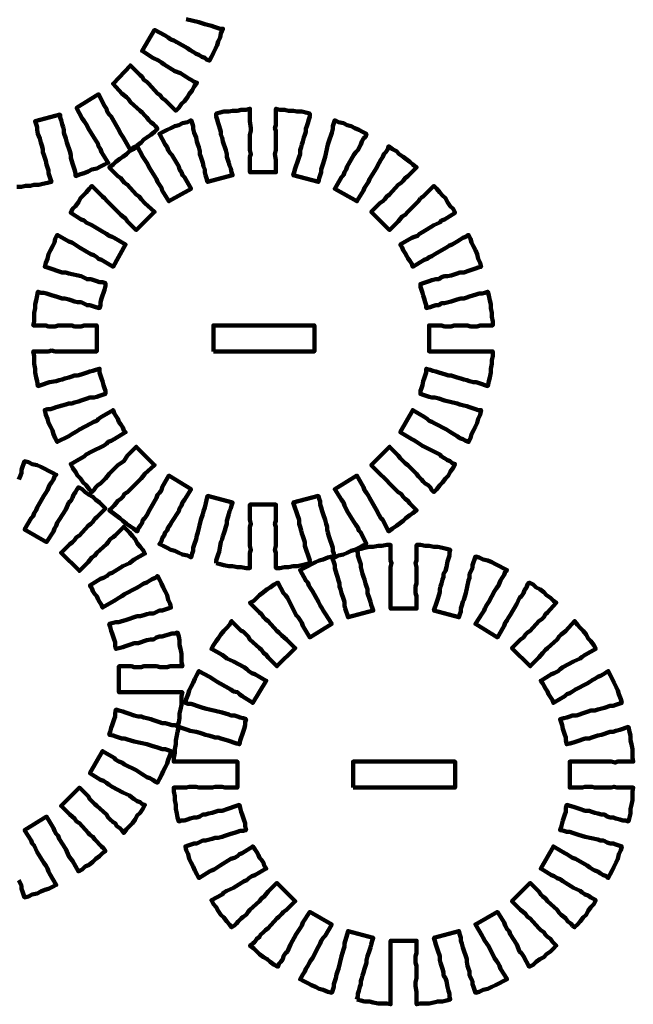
# Model space of a CAD drawing. Header units: inches. Extents: x 3 to 395, y -1 to 557.
# Tile 10 of 13: x 324 to 395, y 316 to 430. Entities that reach past the tile are written whole.
import ezdxf

# ---------------------------------------------------------------- set-up
doc = ezdxf.new("R2010")
doc.units = ezdxf.units.IN
doc.layers.add('P', color=250, linetype='CONTINUOUS', lineweight=100)

msp = doc.modelspace()

# ---------------------------------------------------------------- linework, layer by layer
at = {"layer": 'P', "color": 0, "linetype": 'CONTINUOUS'}
for points in [[(343.44, 429.67), (344.89, 429.33), (345.22, 429.22), (345.56, 429.11), (345.89, 429), (346.33, 428.89), (346.67, 428.78), (347, 428.67), (347.33, 428.56), (347.67, 428.56), (347.44, 428), (347.33, 427.56), (347.11, 427.11), (347, 426.67), (346.78, 426.22), (346.56, 425.78), (346.33, 425.33), (346.11, 424.89), (345.78, 425), (345.56, 425.22), (345.22, 425.33), (344.89, 425.56), (344.56, 425.67), (344.22, 425.89), (343.89, 426.11), (343.56, 426.33), (342.33, 427), (342, 427.22), (341.67, 427.33), (341.33, 427.56), (341, 427.78), (339.78, 428.44), (338.33, 426), (339.56, 425.22), (340.22, 424.89), (340.56, 424.67), (340.89, 424.44), (342.11, 423.67), (342.78, 423.44), (343.11, 423.22), (343.44, 423), (343.78, 422.78), (344, 422.67), (344.33, 422.44), (344.67, 422.33), (344.33, 421.89), (344.11, 421.44), (343.78, 421), (343.56, 420.67), (343.22, 420.22), (342.89, 419.89), (342.56, 419.44), (342.22, 419.11), (342, 419.33), (341.67, 419.67), (341.44, 419.89), (341.22, 420.11), (341, 420.33), (340.67, 420.56), (340.44, 420.89), (340.11, 421.11), (339.11, 422.22), (338.89, 422.44), (338.56, 422.67), (338.33, 423), (338.11, 423.22), (337, 424.33), (335, 422.22), (336, 421.11), (336.56, 420.67), (336.78, 420.44), (337, 420.11), (338.11, 419.11), (338.33, 418.89), (338.67, 418.56), (338.89, 418.33), (339.11, 418), (339.33, 417.78), (339.67, 417.56), (339.89, 417.33), (340.11, 417), (339.78, 416.67), (339.33, 416.33), (339, 416.11), (338.56, 415.78), (338.22, 415.44), (337.78, 415.11), (337.33, 414.89), (337, 414.56), (336.22, 415.89), (336.11, 416.11), (335.89, 416.44), (335.56, 417.11), (334.78, 418.44), (334.56, 418.67), (334.33, 419), (334.22, 419.33), (334, 419.67), (333.33, 421), (330.78, 419.44), (331.44, 418.22), (331.67, 417.89), (331.89, 417.56), (332.22, 416.89), (333, 415.67), (333.22, 415.33), (333.33, 415), (333.56, 414.67), (333.67, 414.33), (334.44, 413.11), (334, 412.89), (333.56, 412.67), (333.11, 412.44), (332.56, 412.33), (332.11, 412.11), (331.67, 411.89), (331.22, 411.78), (330.67, 411.56), (330.67, 411.89), (330.56, 412.33), (330.44, 412.67), (330.33, 413), (330.11, 413.67), (330.11, 414), (330, 414.44), (329.89, 414.78), (329.78, 415.11), (329.67, 415.44), (329.56, 415.89), (329.33, 416.56), (329.33, 416.89), (329.22, 417.22), (329.11, 417.56), (329, 418), (328.89, 418.33), (328.89, 418.67), (326, 417.89), (326.11, 417.56), (326.22, 417.22), (326.22, 416.89), (326.33, 416.44), (326.56, 415.89), (326.67, 415.44), (326.78, 415.11), (326.89, 414.67), (326.89, 414.33), (327, 414), (327.11, 413.67), (327.22, 413.33), (327.33, 412.89), (327.56, 412.22), (327.56, 411.89), (327.67, 411.56), (327.78, 411.22), (327.89, 410.89), (327.44, 410.78), (326.89, 410.67), (326.44, 410.56), (325.89, 410.56), (325.44, 410.44), (324.89, 410.44), (324.44, 410.33), (323.89, 410.33)], [(338.22, 376.67), (338.44, 376.89), (338.67, 377.22), (339.78, 378.22), (337.67, 380.33), (336.67, 379.33), (336.22, 378.67), (335.89, 378.44), (335.56, 378.22), (334.56, 377.22), (334.33, 376.89), (334.11, 376.67), (333.78, 376.33), (333.56, 376.11), (333.22, 375.89), (333, 375.67), (332.78, 375.33), (332.56, 375.11), (332.22, 375.44), (331.89, 375.89), (331.56, 376.22), (331.22, 376.67), (330.89, 377), (330.67, 377.44), (330.33, 377.89), (330.11, 378.33), (331.33, 379), (331.67, 379.22), (331.89, 379.44), (332.56, 379.78), (333.89, 380.44), (334.22, 380.67), (334.44, 380.89), (334.78, 381), (335.11, 381.22), (336.44, 382), (336.22, 382.22), (336.11, 382.56), (335.89, 382.89), (335.67, 383.22), (335.56, 383.56), (335.33, 383.89), (335.11, 384.22), (335, 384.56), (333.67, 383.78), (333.33, 383.56), (333.11, 383.33), (332.78, 383.22), (332.44, 383), (331.11, 382.33), (330.78, 382.11), (330.44, 381.89), (330.22, 381.78), (329.89, 381.56), (328.56, 380.89), (328.33, 381.33), (328.11, 381.78), (328, 382.22), (327.78, 382.67), (327.56, 383.11), (327.44, 383.56), (327.22, 384), (327.11, 384.56), (327.44, 384.67), (327.78, 384.67), (328.11, 384.78), (328.44, 384.89), (329.11, 385.11), (329.56, 385.22), (329.89, 385.33), (330.22, 385.33), (330.56, 385.44), (331, 385.56), (331.33, 385.67), (331.67, 385.78), (332, 385.89), (332.33, 386), (332.78, 386), (333.11, 386.11), (333.44, 386.22), (333.78, 386.33), (334.11, 386.44), (334.11, 386.78), (334, 387.11), (333.89, 387.44), (333.78, 387.89), (333.67, 388.22), (333.56, 388.56), (333.44, 388.89), (333.44, 389.33), (333, 389.22), (332.67, 389.11), (332.33, 389), (332, 388.89), (331.67, 388.78), (331.33, 388.67), (330.89, 388.56), (330.56, 388.56), (330.22, 388.44), (329.89, 388.33), (329.44, 388.22), (329.11, 388.11), (328.78, 388), (328.44, 387.89), (327.67, 387.78), (327.33, 387.67), (327, 387.56), (326.67, 387.44), (326.33, 387.33), (326.22, 387.89), (326.11, 388.33), (326, 388.89), (326, 389.33), (325.89, 389.89), (325.89, 390.33), (325.89, 390.78), (325.78, 391.33), (327.22, 391.33), (327.56, 391.33), (327.89, 391.44), (328.33, 391.33), (328.67, 391.33), (330.22, 391.33), (330.56, 391.33), (330.89, 391.33), (331.33, 391.33), (331.67, 391.33), (333.11, 391.33), (333.11, 394.33), (331.67, 394.33), (331.33, 394.22), (331, 394.22), (330.56, 394.22), (330.22, 394.33), (328.67, 394.33), (328.33, 394.22), (328, 394.22), (327.56, 394.22), (327.22, 394.33), (325.78, 394.33), (325.89, 394.78), (325.89, 395.33), (325.89, 395.78), (326, 396.33), (326, 396.78), (326.11, 397.22), (326.22, 397.78), (326.33, 398.22), (326.67, 398.11), (327, 398.11), (327.33, 398), (327.67, 397.89), (328, 397.78), (328.44, 397.67), (328.78, 397.56), (329.11, 397.44), (329.44, 397.44), (329.89, 397.33), (330.22, 397.22), (330.56, 397.11), (330.89, 397), (331.33, 397), (332, 396.67), (332.33, 396.67), (332.67, 396.56), (333, 396.44), (333.44, 396.33), (333.56, 396.67), (333.56, 397), (333.67, 397.44), (333.78, 397.78), (333.89, 398.11), (334, 398.44), (334.11, 398.89), (334.11, 399.22), (333.78, 399.33), (333.44, 399.33), (333.11, 399.44), (332.78, 399.56), (332.44, 399.67), (332, 399.67), (331.33, 400), (329.89, 400.33), (329.56, 400.44), (329.11, 400.44), (328.44, 400.67), (328.11, 400.78), (327.78, 400.89), (327.44, 401), (327.11, 401.11), (327.22, 401.56), (327.44, 402), (327.56, 402.56), (327.78, 403), (328, 403.44), (328.22, 403.89), (328.33, 404.33), (328.56, 404.78), (329.89, 404), (330.22, 403.89), (330.44, 403.78), (330.78, 403.56), (331.11, 403.33), (332.44, 402.56), (332.78, 402.44), (333.11, 402.22), (333.33, 402), (333.67, 401.89), (335, 401.11), (336.44, 403.67), (335.11, 404.44), (334.89, 404.56), (334.56, 404.67), (334.22, 404.89), (333.89, 405.11), (332.56, 405.89), (331.89, 406.22), (331.67, 406.44), (331.33, 406.56), (330.11, 407.33), (330.33, 407.78), (330.67, 408.11), (331, 408.56), (331.22, 409), (331.56, 409.33), (331.89, 409.67), (332.22, 410.11), (332.56, 410.44), (333.56, 409.44), (333.78, 409.22), (334, 409), (334.33, 408.67), (334.56, 408.44), (335.56, 407.44), (335.89, 407.11), (336.11, 406.89), (336.44, 406.67), (336.67, 406.33), (337.67, 405.33), (339.78, 407.44), (338.67, 408.44), (338.22, 408.89), (338, 409.22), (337.67, 409.44), (336.67, 410.56), (336.33, 410.78), (336.11, 411), (335.89, 411.33), (335.56, 411.56), (334.56, 412.56), (335, 412.89), (335.33, 413.22), (335.78, 413.56), (336.11, 413.78), (336.56, 414.11), (336.89, 414.44), (337.33, 414.67), (337.78, 415), (338.44, 413.78), (338.67, 413.44), (338.89, 413.11), (339.22, 412.44), (340, 411.22), (340.11, 410.89), (340.33, 410.56), (340.56, 410.22), (340.67, 409.89), (341.44, 408.67), (344, 410.11), (343.22, 411.44), (343, 411.67), (342.89, 412), (342.67, 412.33), (342.56, 412.67), (341.78, 414), (341.56, 414.22), (341.33, 414.56), (341.22, 414.89), (341, 415.22), (340.33, 416.44), (340.78, 416.67), (341.22, 416.89), (341.67, 417.11), (342.11, 417.33), (342.56, 417.44), (343, 417.67), (343.56, 417.78), (344, 418), (344.11, 417.67), (344.22, 417.33), (344.22, 417), (344.33, 416.56), (344.56, 416), (344.67, 415.56), (344.78, 415.22), (344.89, 414.89), (345, 414.44), (345, 414.11), (345.11, 413.78), (345.33, 413.11), (345.44, 412.67), (345.56, 412.33), (345.56, 412), (345.67, 411.67), (345.78, 411.33), (345.89, 410.89), (348.78, 411.67), (348.67, 412), (348.56, 412.44), (348.44, 412.78), (348.33, 413.11), (348.11, 413.78), (348.11, 414.11), (348, 414.56), (347.89, 414.89), (347.78, 415.22), (347.67, 415.56), (347.56, 416), (347.44, 416.33), (347.44, 416.67), (347.22, 417.33), (347.11, 417.67), (347, 418.11), (346.89, 418.44), (346.89, 418.78), (347.33, 418.89), (347.78, 419), (348.33, 419), (348.78, 419.11), (349.33, 419.11), (349.78, 419.22), (350.33, 419.22), (350.78, 419.33), (350.78, 417.89), (350.89, 417.11), (350.89, 416.78), (350.78, 416.33), (350.78, 414.89), (350.78, 414.56), (350.89, 414.11), (350.78, 413.78), (350.78, 413.44), (350.78, 412), (353.78, 412), (353.78, 413.44), (353.67, 414.11), (353.78, 414.56), (353.78, 414.89), (353.78, 416.33), (353.78, 416.78), (353.67, 417.11), (353.78, 417.44), (353.78, 417.89), (353.78, 419.33), (354.22, 419.22), (354.78, 419.22), (355.22, 419.11), (355.78, 419.11), (356.22, 419), (356.78, 419), (357.22, 418.89), (357.67, 418.78), (357.67, 418.44), (357.56, 418.11), (357.44, 417.67), (357.33, 417.33), (357.22, 417), (357.22, 416.67), (357.11, 416.33), (357, 416), (356.89, 415.56), (356.78, 415.22), (356.67, 414.89), (356.56, 414.56), (356.56, 414.11), (356.44, 413.78), (356.22, 413.11), (356.11, 412.78), (356, 412.44), (355.89, 412), (355.78, 411.67), (358.67, 410.89), (358.78, 411.33), (358.89, 411.67), (359, 412), (359, 412.33), (359.11, 412.67), (359.22, 413), (359.44, 413.78), (359.78, 415.22), (359.89, 415.56), (360, 415.89), (360.11, 416.22), (360.22, 416.56), (360.33, 417), (360.33, 417.33), (360.44, 417.67), (360.56, 418), (361, 417.78), (361.56, 417.67), (362, 417.44), (362.44, 417.33), (362.89, 417.11), (363.33, 416.89), (363.78, 416.67), (364.22, 416.44), (364.11, 416.11), (363.89, 415.89), (363.67, 415.56), (363.56, 415.22), (363.22, 414.56), (363, 414.33), (362.78, 414), (362, 412.67), (361.89, 412.33), (361.67, 412), (361.56, 411.67), (361.33, 411.44), (360.56, 410.11), (363.11, 408.67), (363.89, 409.89), (364, 410.22), (364.22, 410.56), (364.44, 410.89), (364.56, 411.22), (365.33, 412.44), (365.67, 413.11), (365.89, 413.44), (366.11, 413.78), (366.22, 414.11), (366.44, 414.33), (366.67, 414.67), (366.78, 415), (367.22, 414.67), (367.67, 414.44), (368, 414.11), (368.44, 413.78), (368.78, 413.56), (369.22, 413.22), (369.56, 412.89), (370, 412.56), (369, 411.56), (368.67, 411.33), (368.44, 411), (368.22, 410.78), (367.89, 410.56), (366.89, 409.44), (366.56, 409.22), (366.33, 408.89), (366.11, 408.67), (365.78, 408.44), (364.78, 407.44), (366.89, 405.33), (367.89, 406.33), (368.33, 406.89), (368.67, 407.11), (369, 407.44), (370, 408.44), (370.22, 408.67), (370.44, 409)], [(370.44, 409), (370.78, 409.22), (371, 409.44), (372, 410.44), (372.33, 410.11), (372.67, 409.67), (373, 409.33), (373.33, 409), (373.56, 408.56), (373.89, 408.11), (374.22, 407.78), (374.44, 407.33), (373.22, 406.56), (372.89, 406.44), (372.67, 406.22), (372, 405.89), (370.67, 405.11), (370.33, 404.89), (370.11, 404.67), (369.78, 404.56), (369.44, 404.44), (368.11, 403.67), (368.33, 403.33), (368.44, 403), (368.67, 402.67), (368.89, 402.33), (369, 402.11), (369.22, 401.78), (369.44, 401.44), (369.56, 401.11), (370.89, 401.89), (371.22, 402), (371.44, 402.22), (371.78, 402.33), (372.11, 402.56), (373.44, 403.33), (373.78, 403.56), (374.11, 403.67), (374.67, 404), (375, 404.22), (375.33, 404.44), (375.67, 404.56), (376, 404.78), (376.22, 404.33), (376.33, 403.89), (376.56, 403.44), (376.78, 403), (377, 402.56), (377.11, 402), (377.33, 401.56), (377.44, 401.11), (377.11, 401), (376.78, 400.89), (376.44, 400.78), (376.11, 400.67), (375.44, 400.44), (375, 400.44), (374.67, 400.33), (374.33, 400.22), (374, 400.11), (373.56, 400), (373.22, 400), (372.89, 399.89), (372.56, 399.67), (372.22, 399.67), (371.78, 399.56), (371.44, 399.44), (371.11, 399.33), (370.78, 399.22), (370.44, 399.11), (370.44, 398.78), (370.56, 398.44), (370.67, 398.11), (370.78, 397.78), (370.89, 397.44), (371, 397), (371.11, 396.67), (371.11, 396.33), (371.56, 396.44), (371.89, 396.56), (372.22, 396.67), (372.56, 396.67), (372.89, 396.89), (373.22, 396.89), (373.67, 397), (374, 397.11), (374.33, 397.22), (374.67, 397.33), (375.11, 397.44), (375.44, 397.44), (375.78, 397.56), (376.11, 397.67), (376.89, 397.89), (377.22, 398), (377.56, 398), (377.89, 398.11), (378.22, 398.22), (378.33, 397.78), (378.44, 397.22), (378.56, 396.78), (378.56, 396.33), (378.67, 395.78), (378.67, 395.33), (378.78, 394.78), (378.78, 394.33), (377.33, 394.33), (377, 394.22), (376.67, 394.22), (376.22, 394.22), (375.89, 394.33), (374.33, 394.33), (374, 394.22), (373.67, 394.22), (373.22, 394.22), (372.89, 394.33), (371.44, 394.33), (371.44, 391.33), (372.89, 391.33), (373.22, 391.33), (373.56, 391.33), (374, 391.33), (374.33, 391.33), (375.89, 391.33), (376.22, 391.33), (376.56, 391.33), (377, 391.33), (377.33, 391.33), (378.78, 391.33), (378.78, 390.78), (378.67, 390.33), (378.67, 389.89), (378.56, 389.33), (378.56, 388.89), (378.44, 388.33), (378.33, 387.89), (378.22, 387.33), (377.89, 387.44), (377.56, 387.56), (377.22, 387.67), (376.89, 387.78), (376.56, 387.78), (376.11, 387.89), (375.78, 388), (375.44, 388.11), (375.11, 388.22), (374.67, 388.33), (374.33, 388.44), (374, 388.56), (373.67, 388.56), (373.33, 388.67), (372.56, 388.89), (372.22, 389), (371.89, 389.11), (371.56, 389.22), (371.11, 389.33), (371.11, 388.89), (371, 388.56), (370.89, 388.22), (370.78, 387.89), (370.67, 387.44), (370.56, 387.11), (370.44, 386.78), (370.44, 386.44), (370.78, 386.33), (371.11, 386.22), (371.44, 386.11), (371.78, 386), (372.11, 386), (372.56, 385.89), (373.22, 385.67), (374.67, 385.33), (375, 385.22), (375.44, 385.11), (375.78, 385), (376.11, 384.89), (376.44, 384.78), (376.78, 384.67), (377.11, 384.56), (377.44, 384.56), (377.33, 384), (377.11, 383.56), (377, 383.11), (376.78, 382.67), (376.56, 382.22), (376.33, 381.78), (376.22, 381.33), (376, 380.89), (375.67, 381), (375.33, 381.22), (375, 381.33), (374.67, 381.56), (374.11, 381.89), (373.78, 382.11), (373.44, 382.33), (372.11, 383), (371.78, 383.22), (371.44, 383.33), (371.22, 383.56), (370.89, 383.78), (369.56, 384.56), (368.11, 382), (369.44, 381.22), (369.67, 381.11), (370, 380.89), (370.33, 380.67), (370.67, 380.44), (372, 379.78), (372.67, 379.44), (372.89, 379.22), (373.22, 379), (373.56, 378.78), (373.89, 378.67), (374.11, 378.44), (374.44, 378.33), (374.22, 377.89), (373.89, 377.44), (373.67, 377), (373.33, 376.67), (373, 376.22), (372.67, 375.89), (372.33, 375.44), (372, 375.11), (371.78, 375.33), (371.56, 375.67), (371.33, 375.89), (371, 376.11), (370.78, 376.33), (370.56, 376.56), (370.22, 376.89), (370, 377.22), (369, 378.22), (368.67, 378.44), (368.44, 378.67), (368.11, 379), (367.89, 379.33), (366.89, 380.33), (364.78, 378.22), (365.78, 377.22), (366.33, 376.67), (366.56, 376.44), (366.89, 376.11), (367.89, 375.11), (368.22, 374.89), (368.44, 374.56), (368.67, 374.33), (369, 374.11), (369.22, 373.78), (369.44, 373.56), (369.67, 373.33), (370, 373), (369.56, 372.67), (369.22, 372.44), (368.78, 372.11), (368.44, 371.78), (368, 371.44), (367.67, 371.22), (367.22, 370.89), (366.78, 370.56), (366.11, 371.89), (365.89, 372.11), (365.67, 372.44), (365.33, 373.11), (364.56, 374.44), (364.44, 374.67), (364.22, 375), (364, 375.33), (363.89, 375.67), (363.11, 377), (360.56, 375.44), (361.33, 374.22), (361.56, 373.89), (361.67, 373.56), (362, 372.89), (362.78, 371.67), (363, 371.33), (363.22, 371), (363.33, 370.67), (363.56, 370.44), (364.22, 369.11), (363.78, 368.89), (363.33, 368.67), (362.89, 368.44), (362.44, 368.33), (362, 368.11), (361.56, 367.89), (361, 367.78), (360.56, 367.56), (360.44, 368), (360.33, 368.33), (360.33, 368.67), (360.22, 369), (360, 369.67), (359.89, 370), (359.78, 370.44), (359.67, 370.78), (359.67, 371.11), (359.56, 371.44), (359.44, 371.89), (359.22, 372.56), (359.11, 372.89), (359, 373.33), (358.89, 373.67), (358.89, 374), (358.78, 374.33), (358.67, 374.67), (355.78, 373.89), (355.89, 373.56), (356, 373.22), (356.11, 372.89), (356.22, 372.56), (356.44, 371.89), (356.44, 371.44), (356.56, 371.11), (356.67, 370.67), (356.78, 370.33), (356.89, 370), (357, 369.67), (357.11, 369.33), (357.11, 368.89), (357.33, 368.22), (357.44, 367.89), (357.56, 367.56), (357.67, 367.22), (357.67, 366.89), (357.22, 366.78), (356.78, 366.67), (356.22, 366.56), (355.78, 366.56), (355.22, 366.44), (354.78, 366.44), (354.22, 366.33), (353.78, 366.33), (353.78, 367.78), (353.78, 368.11), (353.67, 368.44), (353.78, 368.89), (353.78, 369.22), (353.78, 370.67), (353.78, 371.11), (353.67, 371.44), (353.78, 371.78), (353.78, 372.22), (353.78, 373.67), (350.78, 373.67), (350.78, 372.22), (350.78, 371.89), (350.89, 371.44), (350.78, 371.11), (350.78, 370.67), (350.78, 369.22), (350.78, 368.89), (350.89, 368.44), (350.78, 368.11), (350.78, 367.78), (350.78, 366.33), (350.33, 366.33), (349.78, 366.44), (349.33, 366.44), (348.78, 366.56), (348.33, 366.56), (347.78, 366.67), (347.33, 366.78), (346.89, 366.89)], [(346.56, 391.33), (358.22, 391.33), (358.22, 394.33), (346.56, 394.33), (346.56, 391.33)], [(324.11, 376.56), (324.33, 377), (324.44, 377.33), (324.44, 377.67), (324.56, 378), (324.67, 378.33), (324.78, 378.67), (325.22, 378.56), (325.67, 378.33), (326.22, 378.22), (326.67, 378), (327.11, 377.78), (327.56, 377.56), (328, 377.33), (328.44, 377.11), (328.22, 376.89), (328.11, 376.56), (327.89, 376.22), (327.67, 375.89), (327.44, 375.33), (327.22, 375), (327, 374.67), (326.22, 373.33), (326.11, 373), (325.89, 372.67), (325.78, 372.33), (325.56, 372.11), (324.78, 370.78), (327.33, 369.33), (328.11, 370.56), (328.22, 370.89), (328.44, 371.22), (328.56, 371.56), (328.78, 371.89), (329.56, 373.11), (329.89, 373.89), (330.11, 374.11), (330.33, 374.44)], [(346.89, 366.89), (346.89, 367.22), (347, 367.56), (347.11, 367.89), (347.22, 368.22), (347.33, 368.89), (347.44, 369.33), (347.56, 369.67), (347.67, 370), (347.78, 370.33), (347.89, 370.67), (348, 371.11), (348.11, 371.44), (348.11, 371.78), (348.33, 372.56), (348.44, 372.89), (348.56, 373.22), (348.67, 373.56), (348.78, 373.89), (345.89, 374.67), (345.56, 373.33), (345.44, 372.89), (345.33, 372.56), (345.11, 371.89), (344.78, 370.44), (344.67, 370.11), (344.56, 369.67), (344.33, 369), (344.22, 368.67), (344.22, 368.33), (344.11, 368), (344, 367.56), (343.56, 367.78), (343, 367.89), (342.56, 368.11), (342.11, 368.33), (341.67, 368.44), (341.22, 368.67), (340.78, 368.89), (340.33, 369.11), (340.56, 369.44), (340.67, 369.78), (340.89, 370.11), (341, 370.44), (341.22, 370.67), (341.33, 371), (341.56, 371.33), (341.78, 371.67), (342.56, 372.89), (342.67, 373.22), (342.89, 373.56), (343, 373.89), (343.22, 374.22), (344, 375.44), (341.44, 377), (340.67, 375.67), (340.56, 375.33), (340.33, 375), (340.11, 374.78), (340, 374.44), (339.22, 373.11), (338.89, 372.44), (338.67, 372.11), (338.44, 371.89), (338.33, 371.56), (338.11, 371.22), (337.89, 370.89), (337.78, 370.56), (337.33, 370.89), (336.89, 371.22), (336.56, 371.44), (336.11, 371.78), (335.78, 372.11), (335.33, 372.44), (335, 372.67), (334.56, 373), (334.89, 373.33), (335.11, 373.56), (335.33, 373.78), (335.56, 374.11), (335.89, 374.33), (336.11, 374.56), (336.33, 374.89), (336.67, 375.11), (337.67, 376.11), (338, 376.44), (338.22, 376.67)], [(330.33, 374.44), (330.44, 374.78), (330.67, 375.11), (330.78, 375.33), (331, 375.67), (331.44, 375.44), (331.78, 375.11), (332.22, 374.78), (332.67, 374.56), (333, 374.22), (333.44, 373.89), (333.78, 373.56), (334.11, 373.22), (333.11, 372.22), (332.89, 372), (332.67, 371.67), (332.44, 371.44), (332.11, 371.22), (331.11, 370.11), (330.78, 369.89), (330.56, 369.56), (330.33, 369.33), (330, 369.11), (329, 368.11), (331.11, 366), (332.11, 367), (332.56, 367.56), (332.89, 367.78), (333.11, 368.11), (334.22, 369.11), (334.44, 369.33), (334.67, 369.67), (335, 369.89), (335.22, 370.11), (336.22, 371.11), (336.56, 370.78), (336.89, 370.44), (337.22, 370), (337.56, 369.67), (337.78, 369.22), (338.11, 368.78), (338.44, 368.44), (338.67, 368), (337.44, 367.33), (336.89, 366.89), (336.11, 366.56), (334.89, 365.78), (334.56, 365.67), (334.33, 365.44), (333.89, 365.22), (333.56, 365.11), (332.33, 364.33), (332.56, 364), (332.67, 363.67), (332.89, 363.33), (333.11, 363.11), (333.22, 362.78), (333.44, 362.44), (333.67, 362.11), (333.78, 361.78), (335.11, 362.56), (335.33, 362.67), (335.67, 362.89), (336, 363.11), (336.33, 363.33), (337.67, 364), (338, 364.22), (338.33, 364.44), (338.56, 364.56), (338.89, 364.67), (339.22, 364.89), (339.56, 365.11), (339.89, 365.22), (340.11, 365.44), (340.33, 365), (340.56, 364.56), (340.78, 364.11), (341, 363.67), (341.22, 363.22), (341.33, 362.67), (341.56, 362.22), (341.67, 361.78), (341.33, 361.67), (341, 361.56), (340.67, 361.44), (340.33, 361.44), (339.67, 361.11), (339.22, 361.11), (338.89, 361), (338.56, 360.89), (338.11, 360.78), (337.78, 360.78), (337.44, 360.67), (336.78, 360.44), (336.44, 360.33), (336, 360.22), (335.67, 360.11), (335.33, 360.11), (335, 360), (334.56, 359.89), (334.67, 359.56), (334.78, 359.11), (334.89, 358.78), (335, 358.44), (335.11, 358.11), (335.22, 357.78), (335.22, 357.33), (335.33, 357), (335.67, 357.11), (336.11, 357.22), (336.44, 357.33), (336.78, 357.44), (337.11, 357.56), (337.44, 357.67), (337.89, 357.67), (338.22, 357.78), (338.56, 357.89), (338.89, 358), (339.33, 358.11), (339.67, 358.11), (340, 358.33), (340.33, 358.44), (340.67, 358.44), (341, 358.56), (341.44, 358.67), (341.78, 358.78), (342.11, 358.78), (342.44, 358.89), (342.56, 358.44), (342.67, 358), (342.67, 357.44), (342.78, 357), (342.89, 356.44), (342.89, 356), (342.89, 355.44), (343, 355), (341.56, 355), (341.22, 354.89), (340.89, 354.89), (340.44, 354.89), (340, 355), (338.56, 355), (338.22, 354.89), (337.89, 354.89), (337.44, 354.89), (337.11, 355), (335.67, 355), (335.67, 352), (337.11, 352), (337.44, 352), (337.78, 352), (338.22, 352), (338.56, 352), (340, 352), (340.44, 352), (340.78, 352), (341.11, 352), (341.56, 352), (343, 352), (342.89, 351.56), (342.89, 351), (342.89, 350.56), (342.78, 350), (342.67, 349.56), (342.67, 349), (342.56, 348.56), (342.44, 348.11), (342.11, 348.22), (341.78, 348.22), (341.44, 348.33), (341, 348.44), (340.67, 348.44), (340.33, 348.56), (340, 348.67), (339.67, 348.78), (339.33, 348.89), (338.89, 349), (338.56, 349.11), (338.22, 349.22), (337.89, 349.22), (337.44, 349.33), (336.78, 349.56), (336.44, 349.67), (336.11, 349.78), (335.67, 349.89), (335.33, 350), (335.22, 349.56), (335.22, 349.22), (335.11, 348.89), (335, 348.56), (334.89, 348.22), (334.78, 347.89), (334.67, 347.44), (334.56, 347.11), (335, 347), (335.33, 346.89), (335.67, 346.78), (336, 346.67), (336.33, 346.67), (336.67, 346.56), (337.44, 346.33), (338.89, 346), (339.22, 345.89), (339.56, 345.78), (340, 345.67), (340.33, 345.56), (340.67, 345.44), (341, 345.44), (341.33, 345.33), (341.67, 345.22), (341.56, 344.78), (341.33, 344.22), (341.22, 343.78), (341, 343.33), (340.78, 342.89), (340.56, 342.44), (340.33, 342), (340.11, 341.56), (339.89, 341.67), (339.56, 341.89), (339.22, 342.11), (338.89, 342.22), (338.56, 342.44), (338.33, 342.56), (338, 342.78), (337.67, 343), (336.33, 343.67), (336, 343.89), (335.67, 344), (335.33, 344.22), (335.11, 344.44), (333.78, 345.22), (332.33, 342.67), (333.56, 341.89), (333.89, 341.78), (334.22, 341.56), (334.56, 341.33), (334.89, 341.11), (336.11, 340.44), (336.89, 340.11), (337.11, 339.89), (337.44, 339.67), (337.78, 339.44), (338.11, 339.33), (338.33, 339.11), (338.67, 339), (338.44, 338.56), (338.11, 338.11), (337.78, 337.78), (337.56, 337.33), (337.22, 336.89), (336.89, 336.56), (336.56, 336.22), (336.22, 335.78), (336, 336.11), (335.78, 336.33), (335.44, 336.56), (335.22, 336.89), (335, 337), (334.67, 337.33), (334.44, 337.56), (334.22, 337.89), (333.11, 338.89), (332.89, 339.11), (332.56, 339.44), (332.33, 339.67), (332.11, 340), (331.11, 341), (329, 338.89), (330, 337.89), (330.56, 337.44), (330.78, 337.11), (331.11, 336.89), (332.11, 335.78), (332.33, 335.56), (332.67, 335.33), (332.89, 335), (333.11, 334.78), (333.44, 334.44), (333.67, 334.22), (333.89, 334), (334.11, 333.67), (333.78, 333.44), (333.44, 333.11), (333, 332.78), (332.67, 332.44), (332.22, 332.11), (331.78, 331.89), (331.44, 331.56), (331, 331.33), (330.33, 332.56), (330.11, 332.78), (329.89, 333.11), (329.56, 333.89), (328.78, 335.11), (328.67, 335.44), (328.44, 335.67), (328.22, 336), (328.11, 336.33), (327.33, 337.67), (324.78, 336.11), (325.56, 334.89), (325.67, 334.56), (325.89, 334.33), (326.22, 333.56), (327, 332.33), (327.22, 332), (327.44, 331.67), (327.56, 331.33), (327.67, 331.11), (328.44, 329.78), (328, 329.56), (327.56, 329.33), (327.11, 329.22), (326.67, 329), (326.22, 328.78), (325.67, 328.67), (325.22, 328.44), (324.78, 328.33), (324.67, 328.67), (324.56, 329), (324.44, 329.33), (324.44, 329.67), (324.11, 330.33)], [(350.11, 330.22), (350.44, 330.33), (350.67, 330.56), (351, 330.78), (351.33, 330.89), (352.67, 331.67), (352.44, 332), (352.33, 332.33), (352.11, 332.67), (351.89, 332.89), (351.78, 333.22), (351.56, 333.56), (351.33, 333.89), (351.11, 334.22), (349.89, 333.44), (349.56, 333.33), (349.33, 333.11), (349, 332.89), (348.56, 332.78), (347.33, 332), (347, 331.78), (346.67, 331.56), (346.33, 331.44), (346.11, 331.33), (344.89, 330.56), (344.67, 331), (344.44, 331.44), (344.22, 331.89), (344, 332.33), (343.78, 332.78), (343.67, 333.33), (343.44, 333.78), (343.33, 334.22), (343.67, 334.33), (344, 334.44), (344.33, 334.56), (344.67, 334.56), (345.33, 334.89), (345.67, 334.89), (346.11, 335), (346.44, 335.11), (346.78, 335.22), (347.11, 335.22), (347.56, 335.33), (347.89, 335.44), (348.22, 335.56), (348.56, 335.67), (349, 335.78), (349.33, 335.89), (349.67, 336), (350, 336), (350.33, 336.11), (350.22, 336.56), (350.22, 336.89), (350.11, 337.22), (350, 337.56), (349.89, 337.89), (349.78, 338.22), (349.67, 338.67), (349.56, 339), (349.22, 338.89), (348.89, 338.78), (348.56, 338.67), (348.22, 338.56), (347.56, 338.33), (347.11, 338.33), (346.78, 338.22), (346.44, 338.11), (346, 338), (345.67, 337.89), (345.33, 337.89), (345, 337.67), (344.67, 337.56), (344.33, 337.56), (343.89, 337.44), (343.56, 337.33), (343.22, 337.22), (342.89, 337.22), (342.56, 337.11), (342.44, 337.56), (342.33, 338), (342.22, 338.56), (342.22, 339), (342.11, 339.56), (342.11, 340), (342, 340.56), (342, 341), (343.44, 341), (343.78, 341.11), (344.11, 341.11), (344.56, 341.11), (344.89, 341), (346.44, 341), (346.78, 341.11), (347.11, 341.11), (347.56, 341.11), (347.89, 341), (349.33, 341), (349.33, 344), (347.89, 344), (347.56, 344), (347.11, 344), (346.78, 344), (346.44, 344), (344.89, 344), (344.56, 344), (344.11, 344), (343.78, 344), (343.44, 344), (342, 344), (342, 344.44), (342.11, 345), (342.11, 345.44), (342.22, 346), (342.22, 346.44), (342.33, 347), (342.44, 347.44), (342.56, 348), (342.89, 347.89), (343.22, 347.78), (343.56, 347.67), (343.89, 347.56), (344.56, 347.44), (345, 347.33), (345.33, 347.22), (345.67, 347.11), (346, 347), (346.44, 346.89), (346.78, 346.78), (347.11, 346.78), (347.44, 346.67), (348.22, 346.44), (348.56, 346.33), (348.89, 346.22), (349.22, 346.11), (349.56, 346), (349.67, 346.44), (349.78, 346.78), (349.89, 347.11), (350, 347.44), (350.11, 347.78), (350.22, 348.22), (350.22, 348.56), (350.33, 348.89), (350, 349), (349.67, 349.11), (349.33, 349.22), (349, 349.33), (348.56, 349.33), (348.33, 349.44), (347.56, 349.67), (346.11, 350), (345.78, 350.11), (345.33, 350.22), (345, 350.33), (344.67, 350.44), (344.33, 350.56), (344, 350.67), (343.67, 350.67), (343.33, 350.78), (343.44, 351.22), (343.67, 351.78), (343.78, 352.22), (344, 352.67), (344.22, 353.11), (344.44, 353.56), (344.67, 354), (344.89, 354.44), (346.11, 353.78), (346.67, 353.44), (347, 353.22), (347.33, 353), (348.56, 352.33), (348.89, 352.11), (349.33, 352), (349.56, 351.78), (349.89, 351.56), (351.11, 350.78), (352.67, 353.33), (351.33, 354.11), (351, 354.22), (350.67, 354.44), (350.44, 354.67), (350.11, 354.89), (348.89, 355.56), (348.11, 355.89), (347.89, 356.11), (347.56, 356.33), (346.33, 357), (346.56, 357.44), (346.89, 357.89), (347.11, 358.22), (347.44, 358.67), (347.78, 359.11), (348.11, 359.44), (348.44, 359.78), (348.67, 360.22), (349.78, 359.11), (350, 359), (350.33, 358.67), (350.56, 358.44), (350.78, 358.11), (351.89, 357.11), (352.11, 356.89), (352.33, 356.56), (352.67, 356.33), (352.89, 356), (353.89, 355), (356, 357.11), (355, 358.11), (354.44, 358.56), (354.11, 358.89), (353.89, 359.11), (352.89, 360.22), (352.56, 360.44), (352.33, 360.67), (352.11, 361), (351.89, 361.22), (350.78, 362.33), (351.22, 362.56), (351.56, 362.89), (351.89, 363.22), (352.33, 363.56), (352.78, 363.89), (353.11, 364.11), (353.56, 364.44), (354, 364.67), (354.67, 363.44), (354.89, 363.22), (355.11, 362.89), (355.44, 362.22), (356.11, 360.89), (356.33, 360.67), (356.56, 360.33), (356.78, 360), (356.89, 359.67), (357.67, 358.33), (360.22, 359.89), (359.44, 361.11), (359.22, 361.44), (359.11, 361.67), (358.89, 362), (358.67, 362.44), (358, 363.67), (357.78, 364), (357.56, 364.33), (357.44, 364.67), (357.22, 364.89), (356.56, 366.11), (357, 366.33), (357.44, 366.56), (357.89, 366.78), (358.33, 367), (358.78, 367.22), (359.22, 367.33), (359.78, 367.56), (360.22, 367.67), (360.33, 367.33), (360.44, 367), (360.56, 366.67), (360.56, 366.33), (360.78, 365.67), (360.89, 365.33), (361, 364.89), (361.11, 364.56), (361.11, 364.22), (361.22, 363.89), (361.33, 363.44), (361.56, 362.78), (361.67, 362.44), (361.67, 362), (361.78, 361.67), (361.89, 361.33), (362, 361), (362.11, 360.67), (365, 361.44), (364.89, 361.78), (364.78, 362.11), (364.67, 362.44), (364.56, 362.78), (364.33, 363.44), (364.33, 363.89), (364.22, 364.22), (364.11, 364.56), (364, 365), (363.89, 365.33), (363.78, 365.67), (363.56, 366.44), (363.56, 366.78), (363.44, 367.11), (363.33, 367.44), (363.22, 367.78), (363.22, 368.11), (363.11, 368.44), (363.56, 368.56), (364, 368.67), (364.56, 368.78), (365, 368.78), (365.56, 368.89), (366, 368.89), (366.56, 369), (367, 369), (367, 367.56), (367, 367.22), (367.11, 366.89), (367, 366.44), (367, 366.11), (367, 364.56), (367, 364.22), (367, 363.89), (367, 363.56), (367, 363.11), (367, 361.67), (370, 361.67), (370, 363.11), (369.89, 363.44), (369.89, 363.89), (369.89, 364.22), (370, 364.56), (370, 366.11), (370, 366.44), (369.89, 366.89), (370, 367.22), (370, 367.56), (370, 369), (370.44, 369), (371, 368.89), (371.44, 368.89), (372, 368.78), (372.44, 368.78), (373, 368.67), (373.44, 368.56), (373.89, 368.44), (373.78, 368.11), (373.78, 367.78), (373.67, 367.44), (373.56, 367.11), (373.44, 366.44), (373.33, 366), (373.11, 365.67), (373.11, 365.33), (373, 365), (372.89, 364.56), (372.78, 364.22), (372.67, 363.89), (372.67, 363.56), (372.44, 362.78), (372.33, 362.44), (372.22, 362.11), (372.11, 361.78), (372, 361.44), (374.89, 360.67), (375, 361), (375.11, 361.33), (375.11, 361.67), (375.22, 362), (375.33, 362.44), (375.44, 362.67), (375.67, 363.44), (376, 364.89), (376.11, 365.22), (376.11, 365.67), (376.44, 366.33), (376.44, 366.67), (376.56, 367), (376.67, 367.33), (376.78, 367.67), (377.22, 367.56), (377.67, 367.33), (378.22, 367.22), (378.67, 367), (379.11, 366.78), (379.56, 366.56), (380, 366.33), (380.44, 366.11), (380.22, 365.89), (380.11, 365.56), (379.89, 365.22), (379.67, 364.89), (379.44, 364.33), (379.22, 364), (379, 363.67), (378.33, 362.44), (378.11, 362.11), (377.89, 361.67), (377.78, 361.44), (377.56, 361.11), (376.78, 359.89), (379.33, 358.33), (380.11, 359.67), (380.22, 360), (380.44, 360.33), (380.56, 360.56), (380.78, 360.89), (381.56, 362.22), (381.89, 362.89), (382.11, 363.11), (382.33, 363.44), (382.44, 363.78), (382.67, 364.11), (382.78, 364.44), (383, 364.67), (383.44, 364.44), (383.78, 364.11), (384.22, 363.89), (384.67, 363.56), (385, 363.22), (385.44, 362.89), (385.78, 362.56), (386.11, 362.33), (385.11, 361.22), (384.89, 361), (384.67, 360.67), (384.44, 360.44), (384.11, 360.22), (383.11, 359.11), (382.78, 358.89), (382.56, 358.67), (382.33, 358.33), (382, 358.11), (381, 357.11), (383.11, 355), (384.11, 356), (384.56, 356.56), (384.89, 356.89), (385.11, 357.11), (386.22, 358.11), (386.44, 358.44), (386.67, 358.67), (387, 358.89), (387.22, 359.11), (388.22, 360.22), (388.56, 359.78), (388.89, 359.44), (389.22, 359.11), (389.56, 358.67), (389.78, 358.22), (390.11, 357.89), (390.44, 357.44), (390.67, 357), (389.44, 356.33), (389.11, 356.11), (388.89, 355.89), (388.11, 355.56), (386.89, 354.89), (386.56, 354.67), (386.33, 354.44), (385.89, 354.22), (385.56, 354.11), (384.33, 353.33), (384.56, 353), (384.67, 352.78), (384.89, 352.44), (385.11, 352.11), (385.22, 351.78), (385.44, 351.44), (385.67, 351.11), (385.78, 350.78), (387.11, 351.56), (387.33, 351.78), (387.67, 351.89), (388, 352.11), (388.33, 352.33), (389.67, 353)], [(389.67, 353), (390, 353.22), (390.33, 353.44), (390.56, 353.56), (390.89, 353.78), (391.22, 353.89), (391.56, 354.11), (391.89, 354.33), (392.11, 354.44), (392.33, 354), (392.56, 353.56), (392.78, 353.11), (393, 352.67), (393.22, 352.22), (393.33, 351.78), (393.56, 351.22), (393.67, 350.78), (393.33, 350.67), (393, 350.56), (392.67, 350.44), (392.33, 350.44), (391.67, 350.22), (391.22, 350.11), (390.89, 350), (390.56, 349.89), (390.11, 349.89), (389.78, 349.78), (389.44, 349.67), (389.11, 349.56), (388.78, 349.44), (388.44, 349.33), (388, 349.33), (387.67, 349.22), (387.33, 349.11), (387, 349), (386.56, 348.89), (386.67, 348.56), (386.78, 348.22), (386.89, 347.78), (387, 347.44), (387.11, 347.11), (387.22, 346.78), (387.22, 346.44), (387.33, 346), (387.67, 346.11), (388.11, 346.22), (388.44, 346.33), (388.78, 346.44), (389.11, 346.56), (389.44, 346.67), (389.89, 346.67), (390.22, 346.78), (390.56, 346.89), (390.89, 347), (391.33, 347.11), (391.67, 347.22), (392, 347.33), (392.33, 347.44), (392.67, 347.44), (393, 347.56), (393.44, 347.67), (393.78, 347.78), (394.11, 347.89), (394.44, 348), (394.56, 347.44), (394.67, 347), (394.67, 346.44), (394.78, 346), (394.89, 345.44), (394.89, 345), (394.89, 344.44), (395, 344), (393.56, 344), (393.22, 344), (392.89, 343.89), (392.44, 344), (392, 344), (390.56, 344), (390.22, 344), (389.89, 344), (389.44, 344), (389.11, 344), (387.67, 344), (387.67, 341), (389.11, 341), (389.44, 341.11), (389.78, 341.11), (390.22, 341.11), (390.56, 341), (392, 341), (392.44, 341), (392.78, 341.11), (393.11, 341), (393.56, 341), (395, 341), (394.89, 340.56), (394.89, 340), (394.89, 339.56), (394.78, 339), (394.67, 338.56), (394.67, 338), (394.56, 337.56), (394.44, 337.11), (394.11, 337.22), (393.78, 337.22), (393.44, 337.33), (393, 337.44), (392.67, 337.56), (392.33, 337.56), (392, 337.67), (391.67, 337.89), (391.33, 337.89), (390.89, 338), (390.56, 338.11), (390.22, 338.22), (389.89, 338.33), (389.44, 338.33), (388.78, 338.56), (388.44, 338.67), (388.11, 338.78), (387.67, 338.89), (387.33, 339), (387.22, 338.67), (387.22, 338.22), (387.11, 337.89), (387, 337.56), (386.89, 337.22), (386.78, 336.89), (386.67, 336.44), (386.56, 336.11), (387, 336), (387.33, 335.89), (387.67, 335.89), (388, 335.78), (388.33, 335.67), (388.67, 335.56), (389.44, 335.33), (390.89, 335), (391.22, 334.89), (391.56, 334.89), (392, 334.67), (392.33, 334.56), (392.67, 334.56), (393, 334.44), (393.33, 334.33), (393.67, 334.22), (393.56, 333.78), (393.33, 333.33), (393.22, 332.78), (393, 332.33), (392.78, 331.89), (392.56, 331.44), (392.33, 331), (392.11, 330.56), (391.89, 330.78), (391.56, 330.89), (391.22, 331.11), (390.89, 331.33), (390.56, 331.44), (390.33, 331.56), (390, 331.78), (389.67, 332), (388.33, 332.78), (388, 332.89), (387.67, 333.11), (387.33, 333.33), (387.11, 333.44), (385.78, 334.22), (384.33, 331.67), (385.56, 330.89), (385.89, 330.78), (386.22, 330.56), (386.56, 330.44), (386.89, 330.22), (388.11, 329.44), (388.89, 329.11), (389.11, 328.89), (389.44, 328.67), (389.78, 328.56), (390.11, 328.33), (390.33, 328.22), (390.67, 328), (390.44, 327.56), (390.11, 327.22), (389.78, 326.78), (389.56, 326.33), (389.22, 326), (388.89, 325.56), (388.56, 325.22), (388.22, 324.89), (388, 325.11), (387.78, 325.33), (387.44, 325.56), (387.22, 325.89), (387, 326.11), (386.67, 326.33), (386.44, 326.56), (386.22, 326.89), (385.11, 327.89), (384.89, 328.22), (384.56, 328.44), (384.33, 328.67), (384.11, 329), (383.11, 330), (381, 327.89), (382, 326.89), (382.56, 326.44), (382.78, 326.11), (383.11, 325.89), (384.11, 324.78), (384.33, 324.56), (384.67, 324.33), (384.89, 324), (385.11, 323.78), (385.44, 323.56), (385.67, 323.22), (385.89, 323), (386.11, 322.78), (385.78, 322.44), (385.44, 322.11), (385, 321.78), (384.67, 321.44), (384.22, 321.22), (383.78, 320.89), (383.44, 320.56), (383, 320.33), (382.33, 321.56), (382.11, 321.89), (381.89, 322.11), (381.56, 322.89), (380.78, 324.11), (380.67, 324.44), (380.44, 324.67), (380.22, 325.11), (380.11, 325.44), (379.33, 326.67), (376.78, 325.22), (377.56, 323.89), (377.67, 323.67), (377.89, 323.33), (378.33, 322.67), (379, 321.33), (379.22, 321), (379.44, 320.67), (379.56, 320.44), (379.67, 320.11), (380.44, 318.89), (380, 318.67), (379.56, 318.44), (379.11, 318.22), (378.67, 318), (378.22, 317.78), (377.67, 317.67), (377.22, 317.44), (376.78, 317.33), (376.67, 317.67), (376.56, 318), (376.44, 318.33), (376.44, 318.67), (376.11, 319.33), (376.11, 319.78), (376, 320.11), (375.89, 320.44), (375.78, 320.89), (375.78, 321.22), (375.67, 321.56), (375.44, 322.22), (375.33, 322.56), (375.22, 323), (375.11, 323.33), (375.11, 323.67), (375, 324), (374.89, 324.44), (372, 323.67), (372.11, 323.33), (372.22, 322.89), (372.33, 322.56), (372.44, 322.22), (372.67, 321.56), (372.67, 321.11), (372.78, 320.78), (372.89, 320.44), (373, 320.11), (373.11, 319.67), (373.11, 319.33), (373.33, 319), (373.44, 318.67), (373.56, 318), (373.67, 317.56), (373.78, 317.22), (373.78, 316.89), (373.89, 316.56), (373.44, 316.44), (373, 316.33), (372.44, 316.33), (372, 316.22), (371.44, 316.11), (371, 316.11), (370.44, 316.11), (370, 316), (370, 317.44), (369.89, 318.11), (369.89, 318.56), (370, 319), (370, 320.44), (369.89, 320.78), (369.89, 321.11), (369.89, 321.56), (370, 321.89), (370, 323.33), (367, 323.33), (367, 321.89), (367, 321.22), (367, 320.78), (367, 320.44), (367, 319), (367, 318.56), (367, 318.22), (367, 317.89), (367, 317.44), (367, 316), (366.56, 316.11), (366, 316.11), (365.56, 316.11), (365, 316.22), (364.56, 316.33), (364, 316.33), (363.56, 316.44), (363.11, 316.56)], [(362.67, 341), (374.44, 341), (374.44, 344), (362.67, 344), (362.67, 341)], [(363.11, 316.56), (363.22, 316.89), (363.22, 317.22), (363.33, 317.56), (363.44, 318), (363.56, 318.33), (363.56, 318.67), (363.67, 319), (363.78, 319.33), (363.89, 319.67), (364, 320.11), (364.11, 320.44), (364.22, 320.78), (364.22, 321.11), (364.33, 321.56), (364.56, 322.22), (364.67, 322.56), (364.78, 322.89), (364.89, 323.33), (365, 323.67), (362.11, 324.44), (361.67, 323), (361.67, 322.67), (361.56, 322.33), (361.33, 321.56), (361, 320.11), (360.89, 319.78), (360.78, 319.44), (360.67, 319), (360.56, 318.67), (360.44, 318.33), (360.44, 318), (360.33, 317.67), (360.22, 317.33), (359.78, 317.44), (359.22, 317.67), (358.78, 317.78), (358.33, 318), (357.89, 318.22), (357.44, 318.44), (357, 318.67), (356.56, 318.89), (356.67, 319.11), (356.89, 319.44), (357.11, 319.78), (357.22, 320.11), (357.44, 320.44), (357.56, 320.67), (357.78, 321), (358, 321.33), (358.67, 322.67), (358.89, 323), (359, 323.33), (359.22, 323.67), (359.44, 323.89), (360.22, 325.22), (357.67, 326.67), (356.89, 325.44), (356.78, 325.11), (356.56, 324.78), (356.33, 324.44), (356.11, 324.11), (355.44, 322.89), (355.11, 322.11), (354.89, 321.89), (354.67, 321.56), (354.56, 321.22), (354.33, 320.89), (354.11, 320.67), (354, 320.33), (353.56, 320.56), (353.11, 320.89), (352.78, 321.22), (352.33, 321.44), (351.89, 321.78), (351.56, 322.11), (351.22, 322.44), (350.78, 322.78), (351.11, 323), (351.33, 323.22), (351.56, 323.56), (351.89, 323.78), (352, 324), (352.33, 324.33), (352.56, 324.56), (352.89, 324.78), (353.89, 325.89), (354.11, 326.11), (354.44, 326.44), (354.67, 326.67), (355, 326.89), (356, 327.89), (353.89, 330), (352.89, 329), (352.44, 328.44), (352.11, 328.22), (351.89, 327.89), (350.78, 326.89), (350.56, 326.67), (350.33, 326.33), (350, 326.11), (349.78, 325.89), (349.44, 325.56), (349.22, 325.33), (349, 325.11), (348.67, 324.89), (348.44, 325.22), (348.11, 325.56), (347.78, 326), (347.44, 326.33), (347.11, 326.78), (346.89, 327.22), (346.56, 327.56), (346.33, 328), (347.56, 328.67), (347.78, 328.89), (348.11, 329.11), (348.89, 329.44), (350.11, 330.22)]]:
    msp.add_lwpolyline(points, dxfattribs=at)

doc.saveas('drawing.dxf')
